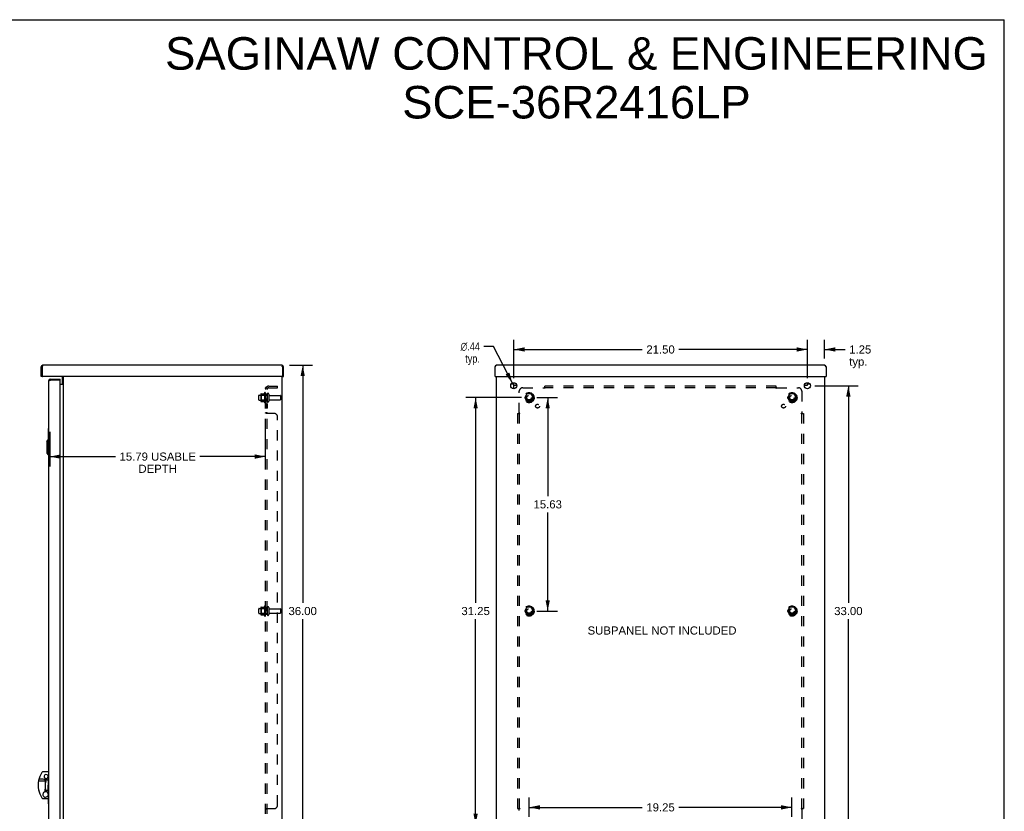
# Model space of a CAD drawing. Header units: inches. Extents: x 0 to 135, y 0 to 87.
# Tile 7 of 7: x 63 to 135, y 29 to 87. Entities that reach past the tile are written whole.
import ezdxf

# ---------------------------------------------------------------- set-up
doc = ezdxf.new("R2010")
doc.units = ezdxf.units.IN
doc.header["$LTSCALE"] = 7.420635
doc.header["$MEASUREMENT"] = 0
doc.linetypes.add('HIDDEN', pattern=[0.2, 0.1, -0.1])
doc.layers.get('0').update_dxf_attribs({"linetype": 'CONTINUOUS'})
for name, color, linetype in [('02___PRT_ALL_AXES', 7, 'CONTINUOUS'), ('DEFAULT_2', 8, 'HIDDEN'), ('DIMENSIONS', 7, 'CONTINUOUS')]:
    doc.layers.add(name, color=color, linetype=linetype)
doc.styles.get("Standard").update_dxf_attribs({"font": 'arial.ttf'})
doc.styles.add('TEXTSTYLE_1', font='gdt', dxfattribs={"width": 0.8})
doc.dimstyles.new('DIMSTYLE_1', dxfattribs={"dimtxt": 0.595238, "dimasz": 0.793651, "dimexe": 0.09, "dimexo": 0.07, "dimgap": 0.0375, "dimtad": 0, "dimtih": 1, "dimtoh": 1, "dimzin": 4, "dimdsep": 46, "dimtxsty": 'Standard', "dimblk": '_FILLED', "dimblk1": '_FILLED', "dimblk2": '_FILLED', "dimcen": 0.09, "dimazin": 1, "dimtfac": 1, "dimtofl": 0, "dimtmove": 0, "dimatfit": 3, "dimldrblk": '_FILLED', "dimfxl": 1, "dimtolj": 1, "dimtzin": 4, "dimarcsym": 0})
doc.dimstyles.new('DIMSTYLE_2', dxfattribs={"dimtxt": 0.595238, "dimasz": 0.793651, "dimexe": 0.09, "dimexo": 0.07, "dimgap": 0.09, "dimtad": 0, "dimtih": 1, "dimtoh": 1, "dimzin": 4, "dimdsep": 46, "dimtxsty": 'Standard', "dimblk": '_FILLED', "dimblk1": '_FILLED', "dimblk2": '_FILLED', "dimcen": 0.09, "dimazin": 1, "dimtfac": 1, "dimtofl": 0, "dimtmove": 0, "dimatfit": 1, "dimldrblk": '_FILLED', "dimfxl": 1, "dimtolj": 1, "dimtzin": 4, "dimarcsym": 0})

# ---------------------------------------------------------------- blocks, each defined once
blk = doc.blocks.new('_FILLED')
at = {"color": 0, "linetype": 'ByBlock'}
blk.add_solid([(0, 0), (-1, 0.2), (-1, -0.2)], dxfattribs=at)
blk = doc.blocks.new('*D4')
at = {"layer": 'DIMENSIONS', "color": 2, "linetype": 'Continuous'}
for p, q in [((82.573, 61.998), (84.264, 61.998)), ((83.549, 61.998), (83.549, 44.593)), ((83.549, 25.998), (83.549, 43.403)), ((82.585, 25.998), (84.264, 25.998))]:
    blk.add_line(p, q, dxfattribs=at)
at = {"layer": 'DIMENSIONS', "color": 2, "linetype": 'Continuous', "xscale": 0.7936507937, "yscale": 0.7936507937, "zscale": 0.7936507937}
for p, rotation in [((83.549, 61.998), 90), ((83.549, 25.998), 270)]:
    blk.add_blockref('_FILLED', p, dxfattribs=dict(at, rotation=rotation))
at = {"layer": 'DIMENSIONS', "color": 2, "linetype": 'Continuous', "insert": (83.549, 44.296), "char_height": 0.5952, "width": 2.08001, "attachment_point": 2, "line_spacing_factor": 0.9}
blk.add_mtext('36.00', dxfattribs=at)
blk = doc.blocks.new('*D6')
at = {"layer": 'DIMENSIONS', "color": 2, "linetype": 'Continuous'}
for p, q in [((97.532, 63.374), (96.822, 63.374)), ((98.901, 60.693), (97.532, 63.374))]:
    blk.add_line(p, q, dxfattribs=at)
at = {"layer": 'DIMENSIONS', "color": 2, "linetype": 'Continuous', "xscale": 0.7936507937, "yscale": 0.7936507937, "zscale": 0.7936507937, "rotation": 297.0504919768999}
blk.add_blockref('_FILLED', (98.901, 60.693), dxfattribs=at)
at = {"layer": 'DIMENSIONS', "color": 2, "linetype": 'Continuous', "insert": (96.524, 63.672), "char_height": 0.59524, "width": 1.94872, "attachment_point": 3, "line_spacing_factor": 0.9, "style": 'TEXTSTYLE_1'}
blk.add_mtext('{\\fgdt;n}\\fArial;.44\\Ptyp.', dxfattribs=at)
blk = doc.blocks.new('*D13')
at = {"layer": 'DIMENSIONS', "color": 2, "linetype": 'Continuous'}
for p, q in [((99.57, 59.623), (95.495, 59.623)), ((96.21, 59.623), (96.21, 44.593)), ((96.21, 28.373), (96.21, 43.403)), ((99.57, 28.373), (95.495, 28.373))]:
    blk.add_line(p, q, dxfattribs=at)
at = {"layer": 'DIMENSIONS', "color": 2, "linetype": 'Continuous', "xscale": 0.7936507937, "yscale": 0.7936507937, "zscale": 0.7936507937}
for p, rotation in [((96.21, 59.623), 90), ((96.21, 28.373), 270)]:
    blk.add_blockref('_FILLED', p, dxfattribs=dict(at, rotation=rotation))
at = {"layer": 'DIMENSIONS', "color": 2, "linetype": 'Continuous', "insert": (96.21, 44.296), "char_height": 0.5952, "width": 2.08001, "attachment_point": 2, "line_spacing_factor": 0.9}
blk.add_mtext('31.25', dxfattribs=at)
blk = doc.blocks.new('*D14')
at = {"layer": 'DIMENSIONS', "color": 2, "linetype": 'Continuous'}
for p, q in [((100.681, 59.623), (102.201, 59.623)), ((101.487, 59.623), (101.487, 52.406)), ((101.487, 43.998), (101.487, 51.215)), ((100.681, 43.998), (102.201, 43.998))]:
    blk.add_line(p, q, dxfattribs=at)
at = {"layer": 'DIMENSIONS', "color": 2, "linetype": 'Continuous', "xscale": 0.7936507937, "yscale": 0.7936507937, "zscale": 0.7936507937}
for p, rotation in [((101.487, 59.623), 90), ((101.487, 43.998), 270)]:
    blk.add_blockref('_FILLED', p, dxfattribs=dict(at, rotation=rotation))
at = {"layer": 'DIMENSIONS', "color": 2, "linetype": 'Continuous', "insert": (101.487, 52.108), "char_height": 0.5952, "width": 2.08001, "attachment_point": 2, "line_spacing_factor": 0.9}
blk.add_mtext('15.63', dxfattribs=at)
blk = doc.blocks.new('*D15')
at = {"layer": 'DIMENSIONS', "color": 2, "linetype": 'Continuous'}
for p, q in [((100.125, 28.929), (100.125, 30.336)), ((119.375, 28.929), (119.375, 30.336)), ((100.125, 29.621), (108.413, 29.621)), ((119.375, 29.621), (111.088, 29.621))]:
    blk.add_line(p, q, dxfattribs=at)
at = {"layer": 'DIMENSIONS', "color": 2, "linetype": 'Continuous', "xscale": 0.7936507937, "yscale": 0.7936507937, "zscale": 0.7936507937, "rotation": 180}
blk.add_blockref('_FILLED', (100.125, 29.621), dxfattribs=at)
at = {"layer": 'DIMENSIONS', "color": 2, "linetype": 'Continuous', "xscale": 0.7936507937, "yscale": 0.7936507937, "zscale": 0.7936507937}
blk.add_blockref('_FILLED', (119.375, 29.621), dxfattribs=at)
at = {"layer": 'DIMENSIONS', "color": 2, "linetype": 'Continuous', "insert": (109.75, 29.919), "char_height": 0.5952, "width": 2.08001, "attachment_point": 2, "line_spacing_factor": 0.9}
blk.add_mtext('19.25', dxfattribs=at)
blk = doc.blocks.new('*D16')
at = {"layer": 'DIMENSIONS', "color": 2, "linetype": 'Continuous'}
for p, q in [((121.056, 60.498), (124.218, 60.498)), ((123.504, 60.498), (123.504, 44.593)), ((123.504, 27.498), (123.504, 43.403)), ((121.056, 27.498), (124.218, 27.498))]:
    blk.add_line(p, q, dxfattribs=at)
at = {"layer": 'DIMENSIONS', "color": 2, "linetype": 'Continuous', "xscale": 0.7936507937, "yscale": 0.7936507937, "zscale": 0.7936507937}
for p, rotation in [((123.504, 60.498), 90), ((123.504, 27.498), 270)]:
    blk.add_blockref('_FILLED', p, dxfattribs=dict(at, rotation=rotation))
at = {"layer": 'DIMENSIONS', "color": 2, "linetype": 'Continuous', "insert": (123.504, 44.296), "char_height": 0.5952, "width": 2.08001, "attachment_point": 2, "line_spacing_factor": 0.9}
blk.add_mtext('33.00', dxfattribs=at)
blk = doc.blocks.new('*D17')
at = {"layer": 'DIMENSIONS', "color": 2, "linetype": 'Continuous'}
for p, q in [((99, 61.054), (99, 63.866)), ((120.5, 61.054), (120.5, 63.866)), ((99, 63.152), (108.413, 63.152)), ((120.5, 63.152), (111.088, 63.152))]:
    blk.add_line(p, q, dxfattribs=at)
at = {"layer": 'DIMENSIONS', "color": 2, "linetype": 'Continuous', "xscale": 0.7936507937, "yscale": 0.7936507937, "zscale": 0.7936507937, "rotation": 180}
blk.add_blockref('_FILLED', (99, 63.152), dxfattribs=at)
at = {"layer": 'DIMENSIONS', "color": 2, "linetype": 'Continuous', "xscale": 0.7936507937, "yscale": 0.7936507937, "zscale": 0.7936507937}
blk.add_blockref('_FILLED', (120.5, 63.152), dxfattribs=at)
at = {"layer": 'DIMENSIONS', "color": 2, "linetype": 'Continuous', "insert": (109.75, 63.449), "char_height": 0.5952, "width": 2.08001, "attachment_point": 2, "line_spacing_factor": 0.9}
blk.add_mtext('21.50', dxfattribs=at)
blk = doc.blocks.new('*D18')
at = {"layer": 'DIMENSIONS', "color": 2, "linetype": 'Continuous'}
for p, q in [((120.5, 61.054), (120.5, 63.866)), ((121.75, 62.479), (121.75, 63.866)), ((120.5, 63.152), (118.913, 63.152)), ((121.75, 63.152), (123.267, 63.152))]:
    blk.add_line(p, q, dxfattribs=at)
at = {"layer": 'DIMENSIONS', "color": 2, "linetype": 'Continuous', "xscale": 0.7936507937, "yscale": 0.7936507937, "zscale": 0.7936507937}
blk.add_blockref('_FILLED', (120.5, 63.152), dxfattribs=at)
at = {"layer": 'DIMENSIONS', "color": 2, "linetype": 'Continuous', "xscale": 0.7936507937, "yscale": 0.7936507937, "zscale": 0.7936507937, "rotation": 180}
blk.add_blockref('_FILLED', (121.75, 63.152), dxfattribs=at)
at = {"layer": 'DIMENSIONS', "color": 2, "linetype": 'Continuous', "insert": (123.564, 63.449), "char_height": 0.5952, "width": 1.61754, "attachment_point": 1, "line_spacing_factor": 0.9}
blk.add_mtext('1.25\\Ptyp.', dxfattribs=at)
blk = doc.blocks.new('*D21')
at = {"layer": 'DIMENSIONS', "color": 2, "linetype": 'Continuous'}
for p, q in [((65.036, 57.13), (65.036, 54.594)), ((80.829, 54.594), (80.829, 57.338)), ((65.036, 55.309), (69.843, 55.309)), ((80.829, 55.309), (76.023, 55.309))]:
    blk.add_line(p, q, dxfattribs=at)
at = {"layer": 'DIMENSIONS', "color": 2, "linetype": 'Continuous', "xscale": 0.7936507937, "yscale": 0.7936507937, "zscale": 0.7936507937, "rotation": 180}
blk.add_blockref('_FILLED', (65.036, 55.309), dxfattribs=at)
at = {"layer": 'DIMENSIONS', "color": 2, "linetype": 'Continuous', "xscale": 0.7936507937, "yscale": 0.7936507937, "zscale": 0.7936507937}
blk.add_blockref('_FILLED', (80.829, 55.309), dxfattribs=at)
at = {"layer": 'DIMENSIONS', "color": 2, "linetype": 'Continuous', "insert": (72.933, 55.606), "char_height": 0.59524, "width": 5.58506, "attachment_point": 2, "line_spacing_factor": 0.9}
blk.add_mtext('15.79 USABLE\\PDEPTH', dxfattribs=at)

msp = doc.modelspace()

# ---------------------------------------------------------------- linework, layer by layer
at = {"color": 7, "linetype": 'Continuous'}
for p, q in [((0, 87.302), (134.921, 87.302)), ((134.921, 0), (134.921, 87.302)), ((64.401, 61.881), (64.476, 61.881)), ((82.134, 61.881), (82.059, 61.881)), ((64.476, 61.173), (64.401, 61.173)), ((64.476, 61.193), (64.476, 61.173)), ((65.078, 60.986), (65.078, 60.911)), ((65.786, 60.911), (65.766, 60.911)), ((65.786, 60.911), (65.786, 60.986)), ((66.029, 60.58), (65.969, 60.58)), ((82.059, 61.173), (82.059, 61.193)), ((82.059, 61.173), (82.134, 61.173)), ((97.652, 61.173), (97.632, 61.173)), ((98.883, 60.683), (98.883, 60.58)), ((98.97, 60.596), (98.97, 60.61)), ((99, 60.594), (98.97, 60.594)), ((98.985, 60.625), (99, 60.625)), ((99, 60.279), (99, 60.625)), ((120.5, 60.53), (120.5, 60.625)), ((120.5, 60.625), (120.515, 60.625)), ((120.5, 60.594), (120.53, 60.594)), ((120.53, 60.596), (120.53, 60.61)), ((120.617, 60.683), (120.617, 60.58)), ((121.848, 61.173), (121.868, 61.173)), ((99.219, 60.505), (99, 60.505)), ((120.5, 60.505), (120.281, 60.505)), ((64.901, 57.352), (64.901, 56.516)), ((64.916, 57.367), (64.961, 57.367)), ((64.948, 57.267), (64.948, 56.536)), ((64.804, 56.418), (64.922, 56.536)), ((64.804, 56.418), (64.804, 55.552)), ((64.922, 56.536), (64.922, 55.434)), ((64.922, 56.536), (64.961, 56.536)), ((64.804, 55.552), (64.922, 55.434)), ((64.922, 55.434), (64.961, 55.434)), ((64.926, 32.232), (64.555, 32.232)), ((64.69, 31.551), (64.69, 31.753)), ((64.725, 30.754), (64.725, 31.742)), ((64.901, 31.927), (64.926, 31.927)), ((64.918, 31.9), (64.961, 31.9)), ((64.926, 32.232), (64.926, 31.927)), ((64.69, 31.658), (64.725, 31.658)), ((64.456, 30.317), (64.456, 30.317)), ((64.69, 30.76), (64.69, 30.945)), ((64.69, 30.839), (64.725, 30.839)), ((64.926, 30.461), (64.888, 30.461)), ((64.901, 30.684), (64.901, 30.461)), ((64.918, 30.597), (64.961, 30.597)), ((64.926, 30.264), (64.926, 30.461)), ((64.948, 30.597), (64.948, 29.967)), ((64.555, 30.264), (64.926, 30.264)), ((64.901, 30.264), (64.901, 29.882)), ((64.916, 29.867), (64.961, 29.867))]:
    msp.add_line(p, q, dxfattribs=at)
at = {"color": 3, "linetype": 'Continuous'}
for p, q in [((64.401, 61.173), (64.401, 61.881)), ((64.482, 61.906), (64.476, 61.881)), ((64.476, 61.881), (64.476, 61.193)), ((64.485, 61.917), (64.482, 61.906)), ((64.487, 61.925), (64.485, 61.917)), ((64.488, 61.93), (64.487, 61.925)), ((64.489, 61.935), (64.488, 61.93)), ((64.49, 61.94), (64.489, 61.935)), ((64.492, 61.944), (64.49, 61.94)), ((82.017, 61.998), (64.518, 61.998)), ((82.043, 61.949), (82.044, 61.944)), ((82.044, 61.944), (82.045, 61.94)), ((82.045, 61.94), (82.047, 61.935)), ((82.047, 61.935), (82.048, 61.93)), ((82.048, 61.93), (82.049, 61.925)), ((82.049, 61.925), (82.051, 61.919)), ((82.051, 61.919), (82.052, 61.911)), ((82.052, 61.911), (82.054, 61.903)), ((82.054, 61.903), (82.059, 61.881)), ((82.059, 61.881), (82.059, 61.193)), ((82.134, 61.173), (82.134, 61.881)), ((97.632, 61.881), (97.64, 61.893)), ((97.632, 61.173), (97.632, 61.881)), ((97.64, 61.893), (97.644, 61.899)), ((97.644, 61.899), (97.647, 61.905)), ((97.647, 61.905), (97.651, 61.911)), ((121.751, 61.998), (97.749, 61.998)), ((121.844, 61.919), (121.847, 61.913)), ((121.847, 61.913), (121.851, 61.908)), ((121.851, 61.908), (121.855, 61.902)), ((121.855, 61.902), (121.859, 61.896)), ((121.859, 61.896), (121.864, 61.887)), ((121.864, 61.887), (121.868, 61.881)), ((121.868, 61.881), (121.868, 61.173)), ((82.039, 61.173), (64.496, 61.173)), ((64.961, 26.365), (64.961, 60.869)), ((65.012, 60.895), (65.017, 60.896)), ((65.017, 60.896), (65.023, 60.897)), ((65.023, 60.897), (65.028, 60.899)), ((65.028, 60.899), (65.034, 60.9)), ((65.034, 60.9), (65.039, 60.902)), ((65.039, 60.902), (65.045, 60.903)), ((65.045, 60.903), (65.054, 60.905)), ((65.054, 60.905), (65.06, 60.907)), ((65.06, 60.907), (65.078, 60.911)), ((65.078, 60.986), (65.786, 60.986)), ((65.766, 60.911), (65.078, 60.911)), ((65.786, 26.343), (65.786, 60.891)), ((65.969, 60.58), (65.786, 60.58)), ((65.969, 60.58), (65.969, 61.173)), ((66.029, 25.998), (66.029, 61.173)), ((82.029, 61.173), (82.029, 25.998)), ((97.652, 61.173), (121.848, 61.173)), ((97.75, 25.998), (97.75, 61.173)), ((121.75, 61.173), (121.75, 25.998))]:
    msp.add_line(p, q, dxfattribs=at)
for points in [[(64.518, 61.998), (64.518, 61.998), (64.517, 61.998), (64.517, 61.998), (64.516, 61.998), (64.515, 61.997), (64.515, 61.997), (64.514, 61.997), (64.513, 61.996), (64.513, 61.996), (64.512, 61.995), (64.511, 61.994), (64.511, 61.993), (64.51, 61.993), (64.51, 61.992), (64.509, 61.991), (64.508, 61.99), (64.508, 61.989), (64.507, 61.988), (64.506, 61.986), (64.506, 61.985), (64.505, 61.984), (64.504, 61.983), (64.504, 61.981), (64.503, 61.98), (64.503, 61.978), (64.502, 61.977), (64.501, 61.975), (64.501, 61.973), (64.5, 61.971), (64.499, 61.97), (64.499, 61.968), (64.498, 61.966), (64.497, 61.964), (64.497, 61.962), (64.496, 61.96), (64.496, 61.958), (64.495, 61.956), (64.494, 61.954), (64.494, 61.951), (64.493, 61.949), (64.492, 61.944)], [(82.017, 61.998), (82.018, 61.998), (82.019, 61.998), (82.019, 61.998), (82.02, 61.998), (82.021, 61.997), (82.021, 61.997), (82.022, 61.997), (82.023, 61.996), (82.023, 61.996), (82.024, 61.995), (82.024, 61.994), (82.025, 61.993), (82.026, 61.993), (82.026, 61.992), (82.027, 61.991), (82.028, 61.99), (82.028, 61.989), (82.029, 61.988), (82.03, 61.986), (82.03, 61.985), (82.031, 61.984), (82.031, 61.983), (82.032, 61.981), (82.033, 61.98), (82.033, 61.978), (82.034, 61.977), (82.035, 61.975), (82.035, 61.973), (82.036, 61.971), (82.037, 61.97), (82.037, 61.968), (82.038, 61.966), (82.038, 61.964), (82.039, 61.962), (82.04, 61.96), (82.04, 61.958), (82.041, 61.956), (82.042, 61.954), (82.042, 61.951), (82.043, 61.949)], [(97.651, 61.911), (97.655, 61.916), (97.657, 61.919), (97.659, 61.922), (97.661, 61.925), (97.662, 61.927), (97.664, 61.93), (97.666, 61.933), (97.668, 61.935), (97.67, 61.938), (97.672, 61.941), (97.674, 61.943), (97.676, 61.946), (97.678, 61.948), (97.679, 61.95), (97.681, 61.953), (97.683, 61.955), (97.685, 61.957), (97.687, 61.96), (97.689, 61.962), (97.691, 61.964), (97.693, 61.966), (97.695, 61.968), (97.696, 61.97), (97.698, 61.972), (97.7, 61.974), (97.702, 61.976), (97.704, 61.977), (97.706, 61.979), (97.708, 61.981), (97.71, 61.982), (97.711, 61.984), (97.713, 61.985), (97.715, 61.986), (97.717, 61.988), (97.719, 61.989), (97.721, 61.99), (97.723, 61.991), (97.725, 61.992), (97.727, 61.993), (97.728, 61.994), (97.73, 61.994), (97.732, 61.995), (97.734, 61.996), (97.736, 61.996), (97.738, 61.997), (97.74, 61.997), (97.742, 61.998), (97.744, 61.998), (97.745, 61.998), (97.747, 61.998), (97.749, 61.998)], [(121.751, 61.998), (121.753, 61.998), (121.755, 61.998), (121.757, 61.998), (121.759, 61.998), (121.761, 61.997), (121.763, 61.997), (121.764, 61.996), (121.766, 61.996), (121.768, 61.995), (121.77, 61.994), (121.772, 61.994), (121.774, 61.993), (121.776, 61.992), (121.778, 61.991), (121.78, 61.99), (121.781, 61.989), (121.783, 61.988), (121.785, 61.986), (121.787, 61.985), (121.789, 61.984), (121.791, 61.982), (121.793, 61.981), (121.795, 61.979), (121.797, 61.977), (121.798, 61.976), (121.8, 61.974), (121.802, 61.972), (121.804, 61.97), (121.806, 61.968), (121.808, 61.966), (121.81, 61.964), (121.812, 61.962), (121.814, 61.96), (121.815, 61.957), (121.817, 61.955), (121.819, 61.953), (121.821, 61.95), (121.823, 61.948), (121.825, 61.946), (121.827, 61.943), (121.829, 61.941), (121.83, 61.938), (121.832, 61.935), (121.834, 61.933), (121.836, 61.93), (121.838, 61.927), (121.84, 61.925), (121.842, 61.922), (121.844, 61.919)], [(64.961, 60.869), (64.961, 60.869), (64.962, 60.87), (64.962, 60.871), (64.962, 60.872), (64.962, 60.872), (64.963, 60.873), (64.963, 60.874), (64.964, 60.874), (64.965, 60.875), (64.965, 60.876), (64.966, 60.876), (64.967, 60.877), (64.968, 60.878), (64.969, 60.879), (64.97, 60.879), (64.972, 60.88), (64.973, 60.881), (64.974, 60.881), (64.976, 60.882), (64.977, 60.883), (64.979, 60.883), (64.98, 60.884), (64.982, 60.885), (64.984, 60.886), (64.986, 60.886), (64.988, 60.887), (64.989, 60.888), (64.991, 60.888), (64.994, 60.889), (64.996, 60.89), (64.998, 60.89), (65, 60.891), (65.002, 60.892), (65.005, 60.893), (65.007, 60.893), (65.01, 60.894), (65.012, 60.895)]]:
    msp.add_lwpolyline(points, dxfattribs=at)
at = {"color": 7, "linetype": 'Continuous'}
for points in [[(64.946, 57.303), (64.947, 57.297), (64.947, 57.292), (64.948, 57.286), (64.948, 57.279), (64.948, 57.273), (64.948, 57.267)], [(64.285, 31.564), (64.353, 31.562), (64.421, 31.56), (64.489, 31.558), (64.556, 31.556), (64.623, 31.553), (64.69, 31.551)], [(64.69, 31.668), (64.624, 31.671), (64.558, 31.674), (64.491, 31.677), (64.425, 31.68), (64.359, 31.683), (64.293, 31.686)], [(64.771, 31.637), (64.768, 31.632), (64.764, 31.627), (64.761, 31.622), (64.758, 31.615), (64.754, 31.609), (64.751, 31.601), (64.748, 31.594), (64.745, 31.585), (64.742, 31.576), (64.74, 31.567), (64.737, 31.556), (64.735, 31.545), (64.733, 31.534), (64.731, 31.521), (64.729, 31.508), (64.728, 31.494), (64.727, 31.479), (64.726, 31.463), (64.725, 31.446), (64.725, 31.428)], [(64.771, 30.859), (64.768, 30.864), (64.764, 30.869), (64.761, 30.875), (64.758, 30.881), (64.754, 30.888), (64.751, 30.895), (64.748, 30.903), (64.745, 30.911), (64.742, 30.92), (64.74, 30.93), (64.737, 30.94), (64.735, 30.951), (64.733, 30.963), (64.731, 30.975), (64.729, 30.989), (64.728, 31.003), (64.727, 31.018), (64.726, 31.034), (64.725, 31.051), (64.725, 31.069)], [(64.771, 31.637), (64.775, 31.641), (64.778, 31.645), (64.781, 31.648), (64.784, 31.651), (64.788, 31.654), (64.791, 31.656), (64.794, 31.658), (64.797, 31.66), (64.8, 31.662), (64.803, 31.663), (64.806, 31.664), (64.809, 31.665), (64.812, 31.665), (64.814, 31.666), (64.817, 31.666), (64.82, 31.666), (64.823, 31.666), (64.826, 31.665), (64.829, 31.665), (64.832, 31.664), (64.835, 31.663), (64.838, 31.662), (64.841, 31.66), (64.845, 31.658), (64.848, 31.656), (64.851, 31.654)], [(64.851, 31.654), (64.856, 31.649), (64.861, 31.645), (64.866, 31.64), (64.87, 31.635), (64.875, 31.629), (64.879, 31.622), (64.883, 31.616), (64.887, 31.608), (64.891, 31.6), (64.895, 31.592), (64.899, 31.582), (64.902, 31.572), (64.905, 31.561), (64.908, 31.549), (64.91, 31.536), (64.912, 31.523), (64.914, 31.508), (64.916, 31.492), (64.917, 31.475), (64.918, 31.457), (64.919, 31.438), (64.919, 31.419), (64.919, 31.396)], [(64.851, 30.843), (64.856, 30.847), (64.861, 30.852), (64.866, 30.856), (64.87, 30.862), (64.875, 30.868), (64.879, 30.874), (64.883, 30.881), (64.887, 30.888), (64.891, 30.896), (64.895, 30.905), (64.899, 30.914), (64.902, 30.924), (64.905, 30.935), (64.908, 30.947), (64.91, 30.96), (64.912, 30.974), (64.914, 30.989), (64.916, 31.005), (64.917, 31.021), (64.918, 31.039), (64.919, 31.058), (64.919, 31.078), (64.919, 31.1)], [(64.919, 31.396), (64.919, 31.377), (64.919, 31.356), (64.918, 31.335), (64.918, 31.313), (64.918, 31.291), (64.918, 31.27), (64.918, 31.248)], [(64.919, 31.14), (64.918, 31.183), (64.918, 31.205), (64.918, 31.227), (64.918, 31.248)], [(64.919, 31.1), (64.919, 31.119), (64.919, 31.14)], [(64.851, 30.843), (64.848, 30.84), (64.845, 30.838), (64.841, 30.836), (64.838, 30.835), (64.835, 30.833), (64.832, 30.832), (64.829, 30.832), (64.826, 30.831), (64.823, 30.831), (64.82, 30.83), (64.817, 30.83), (64.815, 30.831), (64.812, 30.831), (64.809, 30.832), (64.806, 30.832), (64.803, 30.834), (64.8, 30.835), (64.797, 30.836), (64.794, 30.838), (64.791, 30.84), (64.788, 30.842), (64.785, 30.845), (64.781, 30.848), (64.778, 30.851), (64.775, 30.855), (64.771, 30.859)], [(64.948, 29.967), (64.948, 29.961), (64.948, 29.954), (64.948, 29.948), (64.947, 29.942), (64.947, 29.936), (64.946, 29.931)]]:
    msp.add_lwpolyline(points, dxfattribs=at)
at = {"color": 3, "linetype": 'Continuous'}
for centre in [(99, 60.498), (120.5, 60.498)]:
    msp.add_circle(centre, 0.219, dxfattribs=at)
for centre, radius, start, end in [((64.518, 61.881), 0.117, 90, 180), ((82.017, 61.881), 0.117, 0, 90), ((97.749, 61.881), 0.117, 90, 180), ((121.751, 61.881), 0.117, 0, 90), ((64.496, 61.193), 0.02, 180, 270), ((65.078, 60.869), 0.117, 90, 180), ((65.766, 60.891), 0.02, 0, 90), ((65.917, 60.617), 0.052, 314.62003, 360), ((82.039, 61.193), 0.02, 270, 360), ((97.652, 61.193), 0.02, 180, 270), ((121.848, 61.193), 0.02, 270, 360)]:
    msp.add_arc(centre, radius, start, end, dxfattribs=at)
at = {"color": 7, "linetype": 'Continuous'}
for centre, radius, start, end in [((64.518, 61.881), 0.042, 154.16309, 180), ((82.017, 61.881), 0.042, 0, 25.83701), ((65.078, 60.869), 0.042, 90, 115.84084), ((98.955, 60.596), 0.0156, 270, 360), ((98.985, 60.61), 0.015, 90, 180), ((120.515, 60.61), 0.015, 0, 90), ((120.546, 60.596), 0.0156, 180, 270), ((64.916, 57.352), 0.015, 90, 180), ((64.946, 57.352), 0.015, 0, 90), ((65.87, 31.248), 1.693, 146.63109, 168.70146), ((64.555, 32.114), 0.118, 90, 146.66443), ((64.76, 31.883), 0.148, 17.72674, 241.55984), ((64.771, 31.882), 0.148, 251.8202, 6.73802), ((65.87, 31.248), 1.693, 168.70224, 191.29481), ((65.87, 31.248), 1.693, 174.2055, 191.29553), ((65.87, 31.248), 1.693, 191.2922, 213.36348), ((65.87, 31.248), 1.693, 191.29403, 213.36512), ((64.555, 30.382), 0.118, 213.33559, 270), ((64.555, 30.382), 0.118, 213.36036, 270), ((64.721, 30.565), 0.197, 99.03793, 328.01091), ((64.771, 30.614), 0.148, 353.26198, 108.1798), ((64.916, 29.882), 0.015, 180, 270), ((64.946, 29.882), 0.015, 270, 360)]:
    msp.add_arc(centre, radius, start, end, dxfattribs=at)
at = {"layer": '02___PRT_ALL_AXES', "color": 8, "linetype": 'HIDDEN'}
for p, q in [((80.759, 59.979), (80.759, 59.267)), ((80.829, 59.873), (80.829, 59.957)), ((80.829, 59.873), (80.829, 59.373)), ((80.954, 59.873), (80.829, 59.873)), ((80.954, 59.873), (80.954, 59.373)), ((80.359, 59.806), (80.954, 59.806)), ((80.359, 59.44), (80.954, 59.44)), ((80.829, 59.289), (80.829, 59.373)), ((80.954, 59.373), (80.829, 59.373)), ((80.829, 59.145), (80.829, 58.864)), ((80.954, 59.145), (80.829, 59.145)), ((80.954, 59.145), (80.954, 58.864)), ((81.123, 59.789), (81.924, 59.789)), ((81.123, 59.457), (81.924, 59.457)), ((80.954, 58.864), (80.829, 58.864)), ((80.359, 44.181), (80.954, 44.181)), ((80.759, 44.354), (80.759, 43.642)), ((80.829, 44.248), (80.829, 44.332)), ((80.954, 44.248), (80.829, 44.248)), ((80.829, 44.248), (80.829, 43.748)), ((80.954, 44.248), (80.954, 43.748)), ((81.123, 44.164), (81.924, 44.164)), ((80.359, 43.815), (80.954, 43.815)), ((80.954, 43.748), (80.829, 43.748)), ((80.829, 43.664), (80.829, 43.748)), ((81.123, 43.832), (81.924, 43.832))]:
    msp.add_line(p, q, dxfattribs=at)
for centre, radius in [((100.125, 59.623), 0.372), ((100.125, 59.623), 0.356), ((100.125, 59.623), 0.25), ((119.375, 59.623), 0.372), ((119.375, 59.623), 0.356), ((119.375, 59.623), 0.25), ((100.125, 59.623), 0.183), ((100.744, 59.004), 0.141), ((118.757, 59.004), 0.141), ((119.375, 59.623), 0.183), ((100.125, 43.998), 0.372), ((100.125, 43.998), 0.356), ((100.125, 43.998), 0.25), ((100.125, 43.998), 0.183), ((119.375, 43.998), 0.372), ((119.375, 43.998), 0.356), ((119.375, 43.998), 0.25), ((119.375, 43.998), 0.183)]:
    msp.add_circle(centre, radius, dxfattribs=at)
for centre, radius, start, end in [((81.36, 59.623), 0.698, 149.33687, 156.03207), ((80.791, 59.957), 0.0384, 0, 145.55034), ((81.36, 59.623), 0.698, 203.96793, 210.66313), ((80.791, 59.289), 0.0384, 214.44966, 360), ((81.36, 43.998), 0.698, 149.33687, 156.03207), ((80.791, 44.332), 0.0384, 0, 145.55034), ((81.36, 43.998), 0.698, 203.96793, 210.66313), ((80.791, 43.664), 0.0384, 214.44966, 360)]:
    msp.add_arc(centre, radius, start, end, dxfattribs=at)
at = {"layer": 'DEFAULT_2', "color": 8, "linetype": 'HIDDEN'}
for p, q in [((80.493, 59.879), (80.493, 59.368)), ((80.504, 59.901), (80.732, 59.901)), ((80.829, 27.654), (80.829, 60.342)), ((80.954, 60.342), (80.829, 60.342)), ((80.883, 60.38), (80.98, 60.301)), ((80.895, 60.342), (80.895, 60.342)), ((80.908, 60.34), (80.909, 60.339)), ((80.909, 60.339), (80.911, 60.339)), ((80.911, 60.339), (80.912, 60.338)), ((80.912, 60.338), (80.914, 60.338)), ((80.914, 60.338), (80.915, 60.338)), ((80.915, 60.338), (80.917, 60.337)), ((80.917, 60.337), (80.918, 60.337)), ((80.918, 60.337), (80.92, 60.336)), ((80.92, 60.336), (80.921, 60.336)), ((80.921, 60.336), (80.923, 60.335)), ((80.954, 27.654), (80.954, 60.342)), ((81.06, 59.888), (81.06, 59.359)), ((81.066, 60.467), (81.704, 60.467)), ((81.066, 60.342), (81.704, 60.342)), ((81.704, 60.342), (81.704, 60.467)), ((99.406, 58.502), (99.406, 60.092)), ((99.656, 60.342), (101.246, 60.342)), ((99.962, 59.896), (99.808, 59.628)), ((100.28, 59.901), (99.971, 59.901)), ((100.443, 59.628), (100.288, 59.896)), ((101.26, 60.356), (101.257, 60.353)), ((101.264, 60.361), (101.26, 60.356)), ((101.281, 60.301), (101.281, 60.467)), ((118.219, 60.467), (101.281, 60.467)), ((118.219, 60.342), (101.281, 60.342)), ((118.219, 60.301), (118.219, 60.467)), ((118.254, 60.342), (119.844, 60.342)), ((119.212, 59.896), (119.058, 59.628)), ((119.53, 59.901), (119.221, 59.901)), ((119.693, 59.628), (119.538, 59.896)), ((120.094, 60.092), (120.094, 58.502)), ((80.329, 59.47), (80.329, 59.776)), ((80.513, 59.807), (80.493, 59.827)), ((80.513, 59.44), (80.493, 59.42)), ((80.504, 59.346), (80.732, 59.346)), ((80.513, 59.807), (80.513, 59.44)), ((80.809, 59.807), (80.513, 59.807)), ((80.809, 59.44), (80.513, 59.44)), ((80.809, 59.807), (80.829, 59.827)), ((80.809, 59.807), (80.809, 59.44)), ((80.809, 59.44), (80.829, 59.42)), ((81.954, 59.487), (81.954, 59.759)), ((99.808, 59.618), (99.962, 59.351)), ((100.28, 59.346), (99.971, 59.346)), ((100.288, 59.351), (100.443, 59.618)), ((119.058, 59.618), (119.212, 59.351)), ((119.53, 59.346), (119.221, 59.346)), ((119.538, 59.351), (119.693, 59.618)), ((80.954, 58.502), (80.829, 58.502)), ((80.843, 58.487), (80.84, 58.488)), ((81.454, 58.467), (80.883, 58.467)), ((99.281, 58.467), (99.281, 29.529)), ((99.281, 58.467), (99.447, 58.467)), ((99.406, 58.467), (99.406, 29.529)), ((120.053, 58.467), (120.219, 58.467)), ((120.094, 29.529), (120.094, 58.467)), ((120.113, 58.484), (120.107, 58.49)), ((120.219, 58.467), (120.219, 29.529)), ((81.704, 29.779), (81.704, 58.217)), ((80.329, 43.845), (80.329, 44.151)), ((80.493, 44.254), (80.493, 43.743)), ((80.513, 44.182), (80.493, 44.202)), ((80.504, 44.276), (80.732, 44.276)), ((80.809, 44.182), (80.513, 44.182)), ((80.513, 44.182), (80.513, 43.815)), ((80.809, 44.182), (80.829, 44.202)), ((80.809, 44.182), (80.809, 43.815)), ((81.06, 44.263), (81.06, 43.734)), ((81.954, 43.862), (81.954, 44.134)), ((99.962, 44.271), (99.808, 44.003)), ((99.808, 43.993), (99.962, 43.726)), ((100.28, 44.276), (99.971, 44.276)), ((100.443, 44.003), (100.288, 44.271)), ((100.288, 43.726), (100.443, 43.993)), ((119.212, 44.271), (119.058, 44.003)), ((119.058, 43.993), (119.212, 43.726)), ((119.53, 44.276), (119.221, 44.276)), ((119.693, 44.003), (119.538, 44.271)), ((119.538, 43.726), (119.693, 43.993)), ((80.513, 43.815), (80.493, 43.795)), ((80.504, 43.721), (80.732, 43.721)), ((80.809, 43.815), (80.513, 43.815)), ((80.809, 43.815), (80.829, 43.795)), ((100.28, 43.721), (99.971, 43.721)), ((119.53, 43.721), (119.221, 43.721)), ((80.954, 29.494), (80.829, 29.494)), ((80.84, 29.508), (80.838, 29.506)), ((80.862, 29.518), (80.855, 29.515)), ((80.883, 29.529), (81.454, 29.529)), ((99.281, 29.529), (99.447, 29.529)), ((99.388, 29.512), (99.392, 29.508)), ((99.392, 29.508), (99.396, 29.505)), ((99.406, 27.904), (99.406, 29.494)), ((120.053, 29.529), (120.219, 29.529)), ((120.094, 29.494), (120.094, 27.904))]:
    msp.add_line(p, q, dxfattribs=at)
for points in [[(80.852, 60.362), (80.849, 60.361), (80.846, 60.359), (80.843, 60.358), (80.84, 60.356), (80.838, 60.355), (80.835, 60.353), (80.833, 60.351), (80.832, 60.349), (80.831, 60.348), (80.83, 60.346), (80.83, 60.345), (80.83, 60.343), (80.829, 60.342)], [(80.883, 60.38), (80.882, 60.379), (80.88, 60.377), (80.877, 60.375), (80.875, 60.373), (80.872, 60.371), (80.869, 60.37), (80.865, 60.368), (80.862, 60.366), (80.858, 60.365), (80.852, 60.362)], [(80.898, 60.342), (80.898, 60.342), (80.897, 60.342), (80.897, 60.342), (80.896, 60.342), (80.896, 60.342), (80.895, 60.342), (80.895, 60.342), (80.895, 60.342), (80.895, 60.342), (80.895, 60.342)], [(80.895, 60.342), (80.895, 60.342), (80.895, 60.342), (80.895, 60.342), (80.896, 60.342), (80.896, 60.342), (80.896, 60.342), (80.897, 60.342), (80.897, 60.342), (80.898, 60.342), (80.898, 60.342), (80.899, 60.341), (80.9, 60.341), (80.9, 60.341), (80.901, 60.341), (80.901, 60.341), (80.902, 60.341), (80.903, 60.341), (80.903, 60.341), (80.904, 60.34), (80.905, 60.34), (80.905, 60.34), (80.906, 60.34), (80.907, 60.34), (80.907, 60.34), (80.908, 60.34)], [(80.923, 60.335), (80.925, 60.335), (80.925, 60.334), (80.926, 60.334), (80.927, 60.334), (80.928, 60.333), (80.929, 60.333), (80.93, 60.333), (80.931, 60.332), (80.932, 60.332), (80.933, 60.332), (80.934, 60.331), (80.935, 60.331), (80.935, 60.33), (80.936, 60.33), (80.937, 60.33), (80.938, 60.329), (80.939, 60.329), (80.94, 60.329), (80.941, 60.328), (80.941, 60.328), (80.942, 60.328), (80.943, 60.327), (80.944, 60.327), (80.945, 60.326), (80.945, 60.326), (80.946, 60.326), (80.947, 60.325), (80.948, 60.325), (80.948, 60.325), (80.949, 60.324), (80.95, 60.324), (80.95, 60.324), (80.951, 60.323), (80.952, 60.323), (80.952, 60.323), (80.953, 60.322), (80.953, 60.322), (80.954, 60.322), (80.955, 60.321), (80.955, 60.321), (80.956, 60.321), (80.956, 60.32), (80.956, 60.32), (80.957, 60.32), (80.957, 60.32), (80.958, 60.319), (80.958, 60.319), (80.958, 60.319), (80.958, 60.319)], [(80.972, 60.315), (80.968, 60.32), (80.966, 60.322), (80.964, 60.324), (80.962, 60.326), (80.961, 60.328), (80.959, 60.33), (80.958, 60.332), (80.957, 60.334), (80.956, 60.336), (80.955, 60.337), (80.955, 60.339), (80.955, 60.341), (80.954, 60.342)], [(80.958, 60.319), (80.958, 60.319), (80.958, 60.319), (80.958, 60.319), (80.958, 60.319), (80.958, 60.319), (80.958, 60.319), (80.958, 60.32), (80.957, 60.32), (80.957, 60.32), (80.956, 60.32), (80.956, 60.321), (80.956, 60.321), (80.955, 60.321), (80.955, 60.322)], [(80.98, 60.301), (80.98, 60.302), (80.98, 60.302), (80.98, 60.303), (80.98, 60.304), (80.98, 60.304), (80.98, 60.305), (80.979, 60.306), (80.978, 60.308), (80.977, 60.309), (80.976, 60.31), (80.975, 60.312), (80.974, 60.313), (80.972, 60.315)], [(101.257, 60.353), (101.255, 60.351), (101.253, 60.349), (101.252, 60.348), (101.25, 60.346), (101.249, 60.345), (101.247, 60.343), (101.246, 60.342)], [(101.256, 60.328), (101.255, 60.33), (101.253, 60.332), (101.252, 60.334), (101.251, 60.336), (101.25, 60.337), (101.248, 60.339), (101.247, 60.341), (101.246, 60.342)], [(101.281, 60.301), (101.28, 60.302), (101.279, 60.302), (101.277, 60.303), (101.276, 60.304), (101.274, 60.304), (101.273, 60.305), (101.272, 60.306), (101.271, 60.308), (101.269, 60.309), (101.268, 60.31), (101.267, 60.312), (101.265, 60.313), (101.264, 60.315), (101.263, 60.316), (101.262, 60.318), (101.261, 60.32), (101.26, 60.322), (101.258, 60.324), (101.256, 60.328)], [(101.281, 60.38), (101.28, 60.379), (101.279, 60.377), (101.277, 60.375), (101.276, 60.373), (101.274, 60.371), (101.273, 60.37), (101.272, 60.368), (101.27, 60.366), (101.269, 60.365), (101.267, 60.364), (101.266, 60.362), (101.264, 60.361)], [(118.219, 60.38), (118.22, 60.379), (118.222, 60.377), (118.223, 60.375), (118.225, 60.373), (118.226, 60.371), (118.227, 60.37), (118.229, 60.368), (118.23, 60.366), (118.232, 60.365), (118.233, 60.364), (118.235, 60.362), (118.236, 60.361), (118.237, 60.359)], [(118.219, 60.301), (118.22, 60.302), (118.222, 60.302), (118.223, 60.303), (118.225, 60.304), (118.226, 60.304), (118.227, 60.305), (118.229, 60.306), (118.23, 60.308), (118.231, 60.309), (118.233, 60.31), (118.234, 60.312), (118.235, 60.313), (118.236, 60.315), (118.237, 60.316), (118.238, 60.318), (118.24, 60.32), (118.241, 60.322), (118.242, 60.324)], [(118.237, 60.359), (118.242, 60.355), (118.244, 60.353), (118.246, 60.351), (118.247, 60.349), (118.249, 60.348), (118.25, 60.346), (118.252, 60.345), (118.253, 60.343), (118.254, 60.342)], [(118.242, 60.324), (118.244, 60.328), (118.246, 60.33), (118.247, 60.332), (118.248, 60.334), (118.25, 60.336), (118.251, 60.337), (118.252, 60.339), (118.253, 60.341), (118.254, 60.342)], [(80.84, 58.488), (80.838, 58.49), (80.835, 58.492), (80.833, 58.494), (80.832, 58.495), (80.831, 58.497), (80.83, 58.498), (80.83, 58.5), (80.83, 58.501), (80.829, 58.502)], [(80.838, 58.49), (80.835, 58.492), (80.833, 58.494)], [(80.849, 58.484), (80.846, 58.485), (80.843, 58.487)], [(80.862, 58.478), (80.855, 58.481), (80.852, 58.483), (80.849, 58.484)], [(80.875, 58.473), (80.872, 58.474), (80.869, 58.475), (80.865, 58.477), (80.862, 58.478)], [(80.883, 58.467), (80.882, 58.468), (80.88, 58.47), (80.877, 58.471), (80.875, 58.473)], [(80.883, 58.467), (80.882, 58.468), (80.88, 58.47)], [(80.962, 58.491), (80.961, 58.492), (80.959, 58.494), (80.958, 58.495), (80.957, 58.496), (80.956, 58.498), (80.955, 58.499), (80.955, 58.5), (80.955, 58.501), (80.954, 58.502)], [(80.968, 58.488), (80.964, 58.49), (80.962, 58.491), (80.961, 58.492), (80.959, 58.494), (80.958, 58.495), (80.957, 58.496), (80.956, 58.498)], [(80.975, 58.482), (80.974, 58.483), (80.972, 58.484), (80.971, 58.485), (80.969, 58.486), (80.968, 58.488)], [(80.98, 58.467), (80.98, 58.468), (80.98, 58.47), (80.98, 58.471), (80.98, 58.473), (80.98, 58.474), (80.98, 58.475), (80.979, 58.477), (80.978, 58.478), (80.977, 58.479), (80.976, 58.481), (80.975, 58.482), (80.974, 58.483), (80.972, 58.484), (80.971, 58.485)], [(80.98, 58.471), (80.98, 58.473), (80.98, 58.474), (80.98, 58.475), (80.979, 58.477)], [(80.98, 58.467), (80.98, 58.468), (80.98, 58.47)], [(99.368, 58.467), (99.37, 58.468), (99.372, 58.47), (99.374, 58.471), (99.375, 58.473), (99.377, 58.474), (99.379, 58.475), (99.38, 58.477), (99.382, 58.478), (99.383, 58.48), (99.385, 58.481), (99.386, 58.483), (99.388, 58.484), (99.389, 58.485)], [(99.389, 58.485), (99.394, 58.49), (99.396, 58.492), (99.397, 58.494), (99.399, 58.495), (99.401, 58.497), (99.402, 58.498), (99.404, 58.5), (99.405, 58.501), (99.406, 58.502)], [(99.425, 58.49), (99.421, 58.492), (99.419, 58.494), (99.417, 58.495), (99.415, 58.496), (99.413, 58.498), (99.411, 58.499), (99.409, 58.5), (99.408, 58.501), (99.406, 58.502)], [(99.447, 58.467), (99.447, 58.468), (99.446, 58.47), (99.446, 58.471), (99.445, 58.473), (99.444, 58.474), (99.443, 58.475), (99.442, 58.477), (99.441, 58.478), (99.44, 58.479), (99.438, 58.481), (99.437, 58.482), (99.435, 58.483), (99.434, 58.484), (99.432, 58.485), (99.43, 58.486), (99.429, 58.488), (99.427, 58.489), (99.425, 58.49)], [(120.053, 58.467), (120.054, 58.468), (120.054, 58.47), (120.055, 58.471), (120.056, 58.473), (120.057, 58.474), (120.057, 58.475), (120.058, 58.477), (120.06, 58.478), (120.061, 58.479), (120.062, 58.481), (120.064, 58.482), (120.065, 58.483), (120.067, 58.484), (120.068, 58.485), (120.07, 58.486), (120.072, 58.488), (120.074, 58.489), (120.076, 58.49), (120.08, 58.492)], [(120.08, 58.492), (120.082, 58.494), (120.084, 58.495), (120.086, 58.496), (120.088, 58.498), (120.09, 58.499), (120.091, 58.5), (120.093, 58.501), (120.094, 58.502)], [(120.107, 58.49), (120.105, 58.492), (120.103, 58.494), (120.101, 58.495), (120.1, 58.497), (120.098, 58.498), (120.097, 58.5), (120.095, 58.501), (120.094, 58.502)], [(120.133, 58.467), (120.131, 58.468), (120.129, 58.47), (120.127, 58.471), (120.125, 58.473), (120.123, 58.474), (120.122, 58.475), (120.12, 58.477), (120.118, 58.478), (120.117, 58.48), (120.116, 58.481), (120.114, 58.483), (120.113, 58.484)], [(80.843, 29.51), (80.84, 29.508), (80.838, 29.506), (80.835, 29.505), (80.833, 29.503), (80.832, 29.501), (80.831, 29.5), (80.83, 29.498), (80.83, 29.497), (80.83, 29.495), (80.829, 29.494)], [(80.83, 29.497), (80.83, 29.495), (80.829, 29.494)], [(80.833, 29.503), (80.832, 29.501), (80.831, 29.5)], [(80.849, 29.512), (80.846, 29.511), (80.843, 29.51)], [(80.855, 29.515), (80.852, 29.514), (80.849, 29.512)], [(80.875, 29.524), (80.872, 29.522), (80.869, 29.521), (80.865, 29.52), (80.862, 29.518)], [(80.883, 29.529), (80.882, 29.528), (80.88, 29.527), (80.877, 29.525), (80.875, 29.524)], [(80.883, 29.529), (80.882, 29.528), (80.88, 29.527)], [(80.964, 29.506), (80.962, 29.505), (80.961, 29.504), (80.959, 29.503), (80.958, 29.501), (80.957, 29.5), (80.956, 29.499), (80.955, 29.498), (80.955, 29.496), (80.955, 29.495), (80.954, 29.494)], [(80.956, 29.499), (80.955, 29.498), (80.955, 29.496), (80.955, 29.495), (80.954, 29.494)], [(80.962, 29.505), (80.961, 29.504), (80.959, 29.503), (80.958, 29.501)], [(80.98, 29.529), (80.98, 29.528), (80.98, 29.527), (80.98, 29.525), (80.98, 29.524), (80.98, 29.522), (80.98, 29.521), (80.979, 29.52), (80.978, 29.519), (80.977, 29.517), (80.976, 29.516), (80.975, 29.515), (80.974, 29.513), (80.972, 29.512), (80.971, 29.511), (80.969, 29.51), (80.968, 29.509), (80.964, 29.506)], [(80.974, 29.513), (80.972, 29.512), (80.971, 29.511)], [(80.979, 29.52), (80.978, 29.519), (80.977, 29.517), (80.976, 29.516), (80.975, 29.515)], [(80.98, 29.529), (80.98, 29.528), (80.98, 29.527), (80.98, 29.525)], [(99.368, 29.529), (99.37, 29.528), (99.372, 29.527), (99.374, 29.525), (99.375, 29.524), (99.377, 29.522), (99.379, 29.521), (99.38, 29.52), (99.382, 29.518), (99.383, 29.517), (99.385, 29.515), (99.386, 29.514), (99.388, 29.512)], [(99.396, 29.505), (99.397, 29.503), (99.399, 29.501), (99.401, 29.5), (99.402, 29.498), (99.404, 29.497), (99.405, 29.495), (99.406, 29.494)], [(99.421, 29.504), (99.419, 29.503), (99.417, 29.501), (99.415, 29.5), (99.413, 29.499), (99.411, 29.498), (99.409, 29.496), (99.408, 29.495), (99.406, 29.494)], [(99.447, 29.529), (99.447, 29.528), (99.446, 29.527), (99.446, 29.525), (99.445, 29.524), (99.444, 29.522), (99.443, 29.521), (99.442, 29.52), (99.441, 29.519), (99.44, 29.517), (99.438, 29.516), (99.437, 29.515), (99.435, 29.513), (99.434, 29.512), (99.432, 29.511), (99.43, 29.51), (99.429, 29.509), (99.427, 29.508), (99.425, 29.506), (99.421, 29.504)], [(120.053, 29.529), (120.054, 29.528), (120.054, 29.527), (120.055, 29.525), (120.056, 29.524), (120.057, 29.522), (120.057, 29.521), (120.058, 29.52), (120.06, 29.519), (120.061, 29.517), (120.062, 29.516), (120.064, 29.515), (120.065, 29.513), (120.067, 29.512), (120.068, 29.511), (120.07, 29.51), (120.072, 29.509), (120.074, 29.508), (120.076, 29.506)], [(120.076, 29.506), (120.08, 29.504), (120.082, 29.503), (120.084, 29.501), (120.086, 29.5), (120.088, 29.499), (120.09, 29.498), (120.091, 29.496), (120.093, 29.495), (120.094, 29.494)], [(120.108, 29.508), (120.107, 29.506), (120.105, 29.505), (120.103, 29.503), (120.101, 29.501), (120.1, 29.5), (120.098, 29.498), (120.097, 29.497), (120.095, 29.495), (120.094, 29.494)], [(120.133, 29.529), (120.131, 29.528), (120.129, 29.527), (120.127, 29.525), (120.125, 29.524), (120.123, 29.522), (120.122, 29.521), (120.12, 29.52), (120.118, 29.518), (120.117, 29.517), (120.116, 29.515), (120.114, 29.514), (120.113, 29.512), (120.108, 29.508)]]:
    msp.add_lwpolyline(points, dxfattribs=at)
for centre, radius in [((100.125, 59.623), 0.318), ((119.375, 59.623), 0.318), ((100.125, 59.623), 0.204), ((100.125, 59.623), 0.183), ((100.125, 59.623), 0.183), ((100.125, 59.623), 0.166), ((119.375, 59.623), 0.204), ((119.375, 59.623), 0.183), ((119.375, 59.623), 0.183), ((119.375, 59.623), 0.166), ((100.125, 43.998), 0.318), ((100.125, 43.998), 0.204), ((100.125, 43.998), 0.183), ((100.125, 43.998), 0.183), ((100.125, 43.998), 0.166), ((119.375, 43.998), 0.318), ((119.375, 43.998), 0.204), ((119.375, 43.998), 0.183), ((119.375, 43.998), 0.183), ((119.375, 43.998), 0.166)]:
    msp.add_circle(centre, radius, dxfattribs=at)
for centre, radius, start, end in [((80.635, 59.879), 0.141, 174.79195, 180), ((80.504, 59.891), 0.01, 90, 174.80617), ((80.713, 59.911), 0.01, 270, 336.03207), ((81.066, 60.23), 0.237, 90, 180), ((81.066, 60.23), 0.112, 90, 180), ((81.007, 59.888), 0.053, 0, 180), ((81.123, 59.852), 0.0625, 180, 270), ((99.656, 60.092), 0.25, 90, 180), ((99.971, 59.891), 0.01, 90.01235, 149.98915), ((100.28, 59.891), 0.01, 30.01204, 89.98872), ((119.221, 59.891), 0.01, 90.01235, 149.98915), ((119.53, 59.891), 0.01, 30.01204, 89.98872), ((119.844, 60.092), 0.25, 0, 90), ((80.359, 59.776), 0.03, 90, 180.00001), ((80.359, 59.47), 0.03, 179.99999, 270), ((80.635, 59.368), 0.141, 180, 185.20805), ((80.504, 59.356), 0.01, 185.19383, 270), ((80.713, 59.336), 0.01, 23.96793, 90), ((81.007, 59.359), 0.053, 180, 360), ((81.123, 59.395), 0.0625, 90, 180), ((81.924, 59.759), 0.03, 360, 90), ((81.924, 59.487), 0.03, 270, 0), ((99.816, 59.623), 0.01, 150.01268, 209.98829), ((99.971, 59.356), 0.01, 210.01204, 269.98872), ((100.28, 59.356), 0.01, 270.01235, 329.98915), ((100.434, 59.623), 0.01, 330.01268, 29.98829), ((119.066, 59.623), 0.01, 150.01268, 209.98829), ((119.221, 59.356), 0.01, 210.01204, 269.98872), ((119.53, 59.356), 0.01, 270.01235, 329.98915), ((119.684, 59.623), 0.01, 330.01268, 29.98829), ((81.454, 58.217), 0.25, 0, 90), ((80.359, 44.151), 0.03, 90, 180.00001), ((80.635, 44.254), 0.141, 174.79195, 180), ((80.504, 44.266), 0.01, 90, 174.80617), ((80.713, 44.286), 0.01, 270, 336.03207), ((81.007, 44.263), 0.053, 0, 180), ((81.123, 44.227), 0.0625, 180, 270), ((81.924, 44.134), 0.03, 360, 90), ((99.816, 43.998), 0.01, 150.01268, 209.98829), ((99.971, 44.266), 0.01, 90.01235, 149.98915), ((100.28, 44.266), 0.01, 30.01204, 89.98872), ((100.434, 43.998), 0.01, 330.01268, 29.98829), ((119.066, 43.998), 0.01, 150.01268, 209.98829), ((119.221, 44.266), 0.01, 90.01235, 149.98915), ((119.53, 44.266), 0.01, 30.01204, 89.98872), ((119.684, 43.998), 0.01, 330.01268, 29.98829), ((80.359, 43.845), 0.03, 179.99999, 270), ((80.635, 43.743), 0.141, 180, 185.20805), ((80.504, 43.731), 0.01, 185.19383, 270), ((80.713, 43.711), 0.01, 23.96793, 90), ((81.007, 43.734), 0.053, 180, 360), ((81.123, 43.77), 0.0625, 90, 180), ((81.924, 43.862), 0.03, 270, 0), ((99.971, 43.731), 0.01, 210.01204, 269.98872), ((100.28, 43.731), 0.01, 270.01235, 329.98915), ((119.221, 43.731), 0.01, 210.01204, 269.98872), ((119.53, 43.731), 0.01, 270.01235, 329.98915), ((81.454, 29.779), 0.25, 270, 360)]:
    msp.add_arc(centre, radius, start, end, dxfattribs=at)

# ---------------------------------------------------------------- texts
at = {"color": 2, "linetype": 'Continuous', "insert": (109.859, 42.87), "char_height": 0.59524, "width": 10.88467, "attachment_point": 2, "line_spacing_factor": 0.9}
msp.add_mtext('SUBPANEL NOT INCLUDED', dxfattribs=at)
at = {"layer": 'DIMENSIONS', "color": 2, "linetype": 'Continuous', "insert": (103.596, 86.021), "char_height": 2.38095, "width": 60.13454, "attachment_point": 2, "line_spacing_factor": 0.9}
msp.add_mtext('SAGINAW CONTROL & ENGINEERING\\PSCE-36R2416LP', dxfattribs=at)

# ---------------------------------------------------------------- dimensions: what is measured, and where the dimension line sits
at = {"layer": 'DIMENSIONS', "color": 2, "linetype": 'Continuous'}
dim = msp.add_diameter_dim_2p(p1=(98.901, 60.693), p2=(99.1, 60.303), text='%%c<>\\Ptyp.', dimstyle='DIMSTYLE_2', override={"dimpost": '<>'}, dxfattribs=at)
dim.commit()
dim.dimension.update_dxf_attribs({"geometry": '*D6', "text_midpoint": (95.55, 62.928), "dimtype": 163})
for base, p1, p2, angle, picture, middle in [((99, 63.152), (120.5, 60.984), (99, 60.984), 180, '*D17', (109.742, 63.148)), ((83.549, 61.998), (82.515, 25.998), (82.503, 61.998), 90, '*D4', (83.548, 43.995)), ((123.504, 60.498), (120.986, 27.498), (120.986, 60.498), 90, '*D16', (123.503, 43.995)), ((96.21, 28.373), (99.64, 59.623), (99.64, 28.373), 270, '*D13', (96.211, 43.995)), ((101.486945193, 43.998209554), (100.610790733, 59.623209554), (100.610790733, 43.998209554), 270, '*D14', (101.5122344, 51.807390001))]:
    dim = msp.add_linear_dim(base=base, p1=p1, p2=p2, angle=angle, dimstyle='DIMSTYLE_1', dxfattribs=at)
    dim.commit()
    dim.dimension.update_dxf_attribs({"geometry": picture, "text_midpoint": middle, "dimtype": 160})
for base, p1, p2, text, picture, middle in [((120.5, 63.152), (121.75, 63.936), (120.5, 60.984), '<>\\Ptyp.', '*D18', (124.373, 62.705)), ((65.036, 55.309), (80.829, 57.408), (65.036, 57.2), '<> USABLE\\PDEPTH', '*D21', (72.933, 54.862))]:
    dim = msp.add_linear_dim(base=base, p1=p1, p2=p2, angle=180, text=text, dimstyle='DIMSTYLE_1', dxfattribs=at)
    dim.commit()
    dim.dimension.update_dxf_attribs({"geometry": picture, "text_midpoint": middle, "dimtype": 160})
dim = msp.add_linear_dim(base=(119.375, 29.621), p1=(100.125, 30.406), p2=(119.375, 30.406), dimstyle='DIMSTYLE_1', dxfattribs=at)
dim.commit()
dim.dimension.update_dxf_attribs({"geometry": '*D15', "text_midpoint": (109.778, 29.618), "dimtype": 160})

doc.saveas('drawing.dxf')
